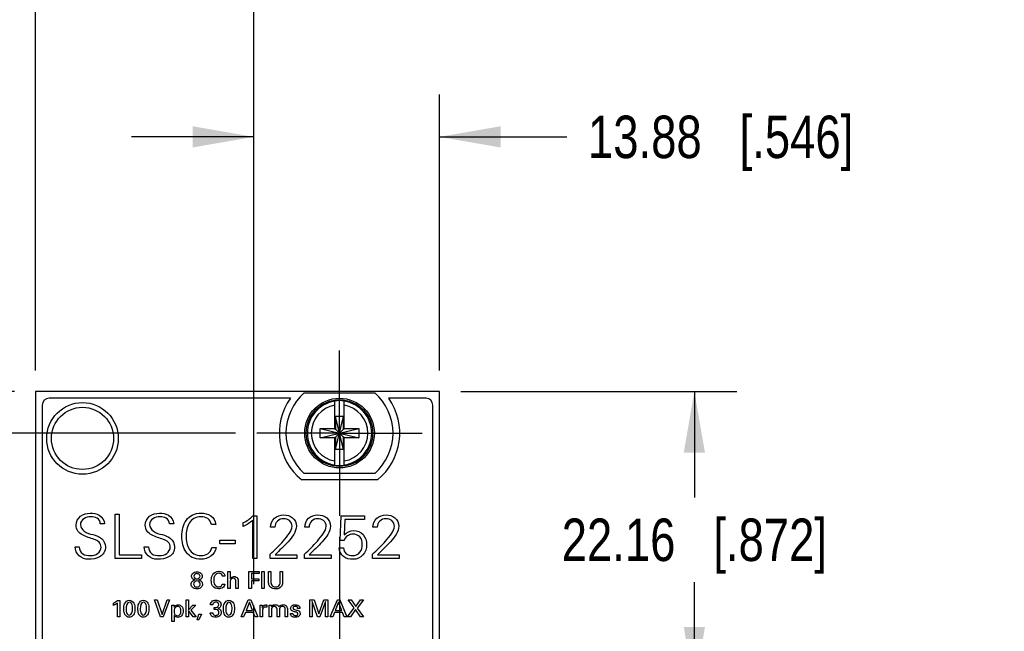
# Model space of a CAD drawing. Header units: inches. Extents: x 0 to 34, y 0 to 22.
# Tile 9 of 37: x 4.4 to 7.3, y 12.6 to 14.4. Entities that reach past the tile are written whole.
import ezdxf

# ---------------------------------------------------------------- set-up
doc = ezdxf.new("R2010")
doc.units = ezdxf.units.IN
doc.header["$LTSCALE"] = 1.87
doc.header["$MEASUREMENT"] = 0
doc.linetypes.add('CENTER', pattern=[0.6, 0.375, -0.075, 0.075, -0.075])
doc.layers.get('0').update_dxf_attribs({"linetype": 'CONTINUOUS'})
for name, color, linetype in [('02___PRT_ALL_AXES', 7, 'CONTINUOUS'), ('DEFAULT_1', 7, 'CENTER'), ('DIMENSIONS', 7, 'CONTINUOUS')]:
    doc.layers.add(name, color=color, linetype=linetype)
doc.styles.get("Standard").update_dxf_attribs({"font": 'txt', "width": 0.8})
doc.dimstyles.new('DIMSTYLE_1', dxfattribs={"dimtxt": 0.125, "dimasz": 0.18, "dimexe": 0.125, "dimexo": 0.0625, "dimgap": 0.0625, "dimtad": 0, "dimtih": 1, "dimtoh": 1, "dimzin": 0, "dimdsep": 46, "dimtxsty": 'STANDARD', "dimblk": '_FILLED', "dimblk1": '_FILLED', "dimblk2": '_FILLED', "dimcen": 0.09, "dimazin": 0, "dimtp": 0.01, "dimtm": 0.01, "dimtfac": 1, "dimtofl": 0, "dimtmove": 0, "dimatfit": 3, "dimldrblk": '_FILLED', "dimfxl": 1, "dimtolj": 1, "dimtzin": 0, "dimarcsym": 0})

# ---------------------------------------------------------------- blocks, each defined once
blk = doc.blocks.new('_FILLED')
at = {"color": 0, "linetype": 'BYBLOCK'}
blk.add_solid([(0, 0), (-1, 0.174), (-1, -0.174)], dxfattribs=at)
blk = doc.blocks.new('*D0')
at = {"layer": 'DIMENSIONS', "color": 2, "linetype": 'CONTINUOUS'}
for p, q in [((4.4107, 13.3213), (4.4107, 14.8838)), ((5.0524, 12.692), (5.0524, 14.8838)), ((4.4107, 14.7588), (4.0424, 14.7588)), ((5.0524, 14.7588), (5.4124, 14.7588))]:
    blk.add_line(p, q, dxfattribs=at)
at = {"layer": 'DIMENSIONS', "color": 2, "linetype": 'CONTINUOUS', "xscale": 0.18, "yscale": 0.18, "zscale": 0.18}
blk.add_blockref('_FILLED', (4.4107, 14.7588), dxfattribs=at)
at = {"layer": 'DIMENSIONS', "color": 2, "linetype": 'CONTINUOUS', "xscale": 0.18, "yscale": 0.18, "zscale": 0.18, "rotation": 180}
blk.add_blockref('_FILLED', (5.0524, 14.7588), dxfattribs=at)
at = {"layer": 'DIMENSIONS', "color": 2, "linetype": 'CONTINUOUS', "insert": (3.9799, 14.8213), "char_height": 0.125, "width": 1.225, "attachment_point": 3, "line_spacing_factor": 0.9}
blk.add_mtext('16.30{\\ftxt.shx;\\W1.000000;\\H0.125000; }[.642]', dxfattribs=at)
blk = doc.blocks.new('*D1')
at = {"layer": 'DIMENSIONS', "color": 2, "linetype": 'CONTINUOUS'}
for p, q in [((5.0524, 12.692), (5.0524, 14.1338)), ((5.5989, 13.3213), (5.5989, 14.1338)), ((5.0524, 14.0088), (4.6924, 14.0088)), ((5.5989, 14.0088), (5.9734, 14.0088))]:
    blk.add_line(p, q, dxfattribs=at)
at = {"layer": 'DIMENSIONS', "color": 2, "linetype": 'CONTINUOUS', "xscale": 0.18, "yscale": 0.18, "zscale": 0.18}
blk.add_blockref('_FILLED', (5.0524, 14.0088), dxfattribs=at)
at = {"layer": 'DIMENSIONS', "color": 2, "linetype": 'CONTINUOUS', "xscale": 0.18, "yscale": 0.18, "zscale": 0.18, "rotation": 180}
blk.add_blockref('_FILLED', (5.5989, 14.0088), dxfattribs=at)
at = {"layer": 'DIMENSIONS', "color": 2, "linetype": 'CONTINUOUS', "insert": (6.0359, 14.0713), "char_height": 0.125, "width": 1.225, "attachment_point": 1, "line_spacing_factor": 0.9}
blk.add_mtext('13.88{\\ftxt.shx;\\W1.000000;\\H0.125000; }[.546]', dxfattribs=at)
blk = doc.blocks.new('*D3')
at = {"layer": 'DIMENSIONS', "color": 2, "linetype": 'CONTINUOUS'}
for p, q in [((5.3048, 12.8307), (5.3048, 3.996)), ((4.9048, 6.354), (4.9048, 3.996)), ((4.9048, 4.121), (4.5448, 4.121)), ((5.3048, 4.121), (5.6492, 4.121))]:
    blk.add_line(p, q, dxfattribs=at)
at = {"layer": 'DIMENSIONS', "color": 2, "linetype": 'CONTINUOUS', "xscale": 0.18, "yscale": 0.18, "zscale": 0.18}
blk.add_blockref('_FILLED', (4.9048, 4.121), dxfattribs=at)
at = {"layer": 'DIMENSIONS', "color": 2, "linetype": 'CONTINUOUS', "xscale": 0.18, "yscale": 0.18, "zscale": 0.18, "rotation": 180}
blk.add_blockref('_FILLED', (5.3048, 4.121), dxfattribs=at)
at = {"layer": 'DIMENSIONS', "color": 2, "linetype": 'CONTINUOUS', "insert": (5.7117, 4.1835), "char_height": 0.125, "width": 1.225, "attachment_point": 1, "line_spacing_factor": 0.9}
blk.add_mtext('10.16{\\ftxt.shx;\\W1.000000;\\H0.125000; }[.400]', dxfattribs=at)
blk = doc.blocks.new('*D4')
at = {"layer": 'DIMENSIONS', "color": 2, "linetype": 'CONTINUOUS'}
for p, q in [((5.3048, 12.8307), (5.3048, 5.496)), ((5.5989, 6.3794), (5.5989, 5.496)), ((5.3048, 5.621), (4.9448, 5.621)), ((5.5989, 5.621), (5.9631, 5.621))]:
    blk.add_line(p, q, dxfattribs=at)
at = {"layer": 'DIMENSIONS', "color": 2, "linetype": 'CONTINUOUS', "xscale": 0.18, "yscale": 0.18, "zscale": 0.18}
blk.add_blockref('_FILLED', (5.3048, 5.621), dxfattribs=at)
at = {"layer": 'DIMENSIONS', "color": 2, "linetype": 'CONTINUOUS', "xscale": 0.18, "yscale": 0.18, "zscale": 0.18, "rotation": 180}
blk.add_blockref('_FILLED', (5.5989, 5.621), dxfattribs=at)
at = {"layer": 'DIMENSIONS', "color": 2, "linetype": 'CONTINUOUS', "insert": (6.0256, 5.6835), "char_height": 0.125, "width": 1.125, "attachment_point": 1, "line_spacing_factor": 0.9}
blk.add_mtext('7.47{\\ftxt.shx;\\W1.000000;\\H0.125000; }[.294]', dxfattribs=at)
blk = doc.blocks.new('*D8')
at = {"layer": 'DIMENSIONS', "color": 2, "linetype": 'CONTINUOUS'}
for p, q in [((5.6614, 13.2588), (6.4739, 13.2588)), ((6.3489, 13.2588), (6.3489, 12.9476)), ((6.3489, 12.3863), (6.3489, 12.6976)), ((5.358, 12.3863), (6.4739, 12.3863))]:
    blk.add_line(p, q, dxfattribs=at)
at = {"layer": 'DIMENSIONS', "color": 2, "linetype": 'CONTINUOUS', "xscale": 0.18, "yscale": 0.18, "zscale": 0.18}
for p, rotation in [((6.3489, 13.2588), 90), ((6.3489, 12.3863), 270)]:
    blk.add_blockref('_FILLED', p, dxfattribs=dict(at, rotation=rotation))
at = {"layer": 'DIMENSIONS', "color": 2, "linetype": 'CONTINUOUS', "insert": (6.3489, 12.8851), "char_height": 0.125, "width": 1.225, "attachment_point": 2, "line_spacing_factor": 0.9}
blk.add_mtext('22.16{\\ftxt.shx;\\W1.000000;\\H0.125000; }[.872]', dxfattribs=at)
blk = doc.blocks.new('*D9')
at = {"layer": 'DIMENSIONS', "color": 2, "linetype": 'CONTINUOUS'}
for p, q in [((2.9107, 13.706), (2.7932, 13.706)), ((2.9107, 13.2588), (2.9107, 13.706)), ((4.3482, 13.2588), (2.7857, 13.2588)), ((4.9988, 13.1367), (2.7857, 13.1367)), ((2.9107, 13.1367), (2.9107, 12.7767))]:
    blk.add_line(p, q, dxfattribs=at)
at = {"layer": 'DIMENSIONS', "color": 2, "linetype": 'CONTINUOUS', "xscale": 0.18, "yscale": 0.18, "zscale": 0.18}
for p, rotation in [((2.9107, 13.2588), 270), ((2.9107, 13.1367), 90)]:
    blk.add_blockref('_FILLED', p, dxfattribs=dict(at, rotation=rotation))
at = {"layer": 'DIMENSIONS', "color": 2, "linetype": 'CONTINUOUS', "insert": (2.7307, 13.7685), "char_height": 0.125, "width": 1.125, "attachment_point": 3, "line_spacing_factor": 0.9}
blk.add_mtext('3.10{\\ftxt.shx;\\W1.000000;\\H0.125000; }[.122]', dxfattribs=at)
blk = doc.blocks.new('*D10')
at = {"layer": 'DIMENSIONS', "color": 2, "linetype": 'CONTINUOUS'}
for p, q in [((4.9988, 13.1367), (3.5357, 13.1367)), ((3.6607, 13.1367), (3.6607, 12.357)), ((3.6607, 11.3273), (3.6607, 12.107)), ((4.6828, 11.3273), (3.5357, 11.3273))]:
    blk.add_line(p, q, dxfattribs=at)
at = {"layer": 'DIMENSIONS', "color": 2, "linetype": 'CONTINUOUS', "xscale": 0.18, "yscale": 0.18, "zscale": 0.18}
for p, rotation in [((3.6607, 13.1367), 90), ((3.6607, 11.3273), 270)]:
    blk.add_blockref('_FILLED', p, dxfattribs=dict(at, rotation=rotation))
at = {"layer": 'DIMENSIONS', "color": 2, "linetype": 'CONTINUOUS', "insert": (3.6607, 12.2945), "char_height": 0.125, "width": 1.325, "attachment_point": 2, "line_spacing_factor": 0.9}
blk.add_mtext('45.96{\\ftxt.shx;\\W1.000000;\\H0.125000; }[1.809]', dxfattribs=at)

msp = doc.modelspace()

# ---------------------------------------------------------------- linework, layer by layer
at = {"color": 7, "linetype": 'CONTINUOUS'}
for p, q in [((4.4107, 13.2588), (4.4107, 6.4419)), ((5.5989, 13.2588), (4.4107, 13.2588)), ((5.201, 13.2552), (5.4085, 13.2552)), ((5.5989, 6.4419), (5.5989, 13.2588)), ((4.4303, 13.2194), (4.4303, 6.4812)), ((5.1602, 13.2391), (4.45, 13.2391)), ((5.291, 13.1485), (5.291, 13.2314)), ((5.3185, 13.1485), (5.3185, 13.2314)), ((5.5595, 13.2391), (5.4494, 13.2391)), ((5.5792, 6.4812), (5.5792, 13.2194)), ((5.293, 13.0882), (5.3165, 13.1853)), ((5.293, 13.1853), (5.293, 13.1485)), ((5.3165, 13.0882), (5.293, 13.1853)), ((5.3165, 13.1853), (5.293, 13.1853)), ((5.3165, 13.1485), (5.3165, 13.1853)), ((5.2477, 13.123), (5.2477, 13.1505)), ((5.2477, 13.123), (5.3618, 13.1505)), ((5.2477, 13.1505), (5.291, 13.1505)), ((5.2477, 13.1505), (5.3618, 13.123)), ((5.291, 13.1485), (5.293, 13.1485)), ((5.291, 13.0421), (5.291, 13.125)), ((5.291, 13.125), (5.293, 13.125)), ((5.293, 13.125), (5.3165, 13.1485)), ((5.3165, 13.125), (5.293, 13.1485)), ((5.293, 13.125), (5.293, 13.0882)), ((5.3185, 13.1485), (5.3165, 13.1485)), ((5.3165, 13.0882), (5.3165, 13.125)), ((5.3185, 13.125), (5.3165, 13.125)), ((5.3185, 13.1505), (5.3618, 13.1505)), ((5.3185, 13.0421), (5.3185, 13.125)), ((5.3618, 13.1505), (5.3618, 13.123)), ((5.291, 13.123), (5.2477, 13.123)), ((5.3618, 13.123), (5.3185, 13.123)), ((5.3165, 13.0882), (5.293, 13.0882)), ((5.4085, 13.0182), (5.201, 13.0182)), ((5.4161, 12.9989), (5.1934, 12.9989))]:
    msp.add_line(p, q, dxfattribs=at)
at = {"color": 40, "linetype": 'CONTINUOUS'}
for p, q in [((4.6445, 12.7679), (4.6445, 12.8983)), ((4.6445, 12.8983), (4.6562, 12.8983)), ((4.6562, 12.8983), (4.6562, 12.7787)), ((5.0502, 12.8929), (5.0614, 12.8929)), ((5.0614, 12.8929), (5.0614, 12.7679)), ((5.3064, 12.8205), (5.3093, 12.8929)), ((5.3093, 12.8929), (5.3781, 12.8929)), ((5.3781, 12.8929), (5.3781, 12.882)), ((4.6136, 12.8699), (4.601, 12.8699)), ((4.8171, 12.8699), (4.8045, 12.8699)), ((4.9404, 12.8678), (4.9278, 12.8678)), ((5.0215, 12.8614), (5.0215, 12.8732)), ((5.0496, 12.7679), (5.0496, 12.8802)), ((5.3205, 12.882), (5.3185, 12.8374)), ((5.3781, 12.882), (5.3205, 12.882)), ((5.1148, 12.8598), (5.1022, 12.8598)), ((5.2152, 12.8598), (5.2026, 12.8598)), ((5.416, 12.8598), (5.4033, 12.8598)), ((4.9527, 12.8107), (4.9527, 12.8215)), ((4.9527, 12.8215), (4.9982, 12.8215)), ((4.9982, 12.8107), (4.9527, 12.8107)), ((4.9982, 12.8215), (4.9982, 12.8107)), ((5.3185, 12.8205), (5.3064, 12.8205)), ((4.5266, 12.8019), (4.5392, 12.8019)), ((4.6562, 12.7787), (4.7218, 12.7787)), ((4.7218, 12.7787), (4.7218, 12.7679)), ((4.7301, 12.8019), (4.7427, 12.8019)), ((4.9292, 12.7995), (4.9419, 12.7995)), ((5.1009, 12.7679), (5.1009, 12.7802)), ((5.115, 12.7787), (5.1795, 12.7787)), ((5.1795, 12.7787), (5.1795, 12.7679)), ((5.2013, 12.7679), (5.2013, 12.7802)), ((5.2154, 12.7787), (5.2799, 12.7787)), ((5.2799, 12.7787), (5.2799, 12.7679)), ((5.3039, 12.7986), (5.3165, 12.7986)), ((5.4021, 12.7679), (5.4021, 12.7802)), ((5.4162, 12.7787), (5.4806, 12.7787)), ((5.4806, 12.7787), (5.4806, 12.7679)), ((4.7218, 12.7679), (4.6445, 12.7679)), ((5.0614, 12.7679), (5.0496, 12.7679)), ((5.1795, 12.7679), (5.1009, 12.7679)), ((5.2799, 12.7679), (5.2013, 12.7679)), ((5.4806, 12.7679), (5.4021, 12.7679)), ((4.9762, 12.6789), (4.9762, 12.729)), ((4.9762, 12.729), (4.9828, 12.729)), ((4.9828, 12.729), (4.9828, 12.7087)), ((5.0384, 12.6789), (5.0384, 12.7291)), ((5.0384, 12.7291), (5.0683, 12.7291)), ((5.0455, 12.7232), (5.0455, 12.7076)), ((5.0683, 12.7232), (5.0455, 12.7232)), ((5.0683, 12.7291), (5.0683, 12.7232)), ((5.0765, 12.6789), (5.0765, 12.7291)), ((5.0765, 12.7291), (5.0835, 12.7291)), ((5.0835, 12.7291), (5.0835, 12.6789)), ((5.0962, 12.6985), (5.0962, 12.7291)), ((5.0962, 12.7291), (5.1031, 12.7291)), ((5.1031, 12.7291), (5.1031, 12.698)), ((5.1304, 12.6983), (5.1304, 12.7291)), ((5.1304, 12.7291), (5.1371, 12.7291)), ((5.1371, 12.7291), (5.1371, 12.6982)), ((4.9598, 12.6921), (4.9674, 12.6921)), ((4.9675, 12.7156), (4.9601, 12.7156)), ((4.9828, 12.6974), (4.9828, 12.6789)), ((4.9996, 12.6789), (4.9996, 12.6996)), ((5.0063, 12.7008), (5.0063, 12.6789)), ((5.0455, 12.7076), (5.067, 12.7076)), ((5.0455, 12.7017), (5.0455, 12.6789)), ((5.067, 12.7017), (5.0455, 12.7017)), ((5.067, 12.7076), (5.067, 12.7017)), ((4.9828, 12.6789), (4.9762, 12.6789)), ((5.0063, 12.6789), (4.9996, 12.6789)), ((5.0455, 12.6789), (5.0384, 12.6789)), ((5.0835, 12.6789), (5.0765, 12.6789)), ((4.64, 12.6292), (4.64, 12.6361)), ((4.6512, 12.5956), (4.6512, 12.6361)), ((4.6517, 12.6437), (4.6579, 12.6437)), ((4.6579, 12.6437), (4.6579, 12.5956)), ((4.7783, 12.5956), (4.7605, 12.6458)), ((4.7605, 12.6458), (4.7682, 12.6458)), ((4.7682, 12.6458), (4.7825, 12.6029)), ((4.7825, 12.6029), (4.7975, 12.6458)), ((4.8045, 12.6458), (4.786, 12.5956)), ((4.7975, 12.6458), (4.8045, 12.6458)), ((4.8539, 12.5956), (4.8539, 12.6461)), ((4.8539, 12.6461), (4.8603, 12.6461)), ((4.8603, 12.6461), (4.8603, 12.6162)), ((5.0153, 12.5956), (5.0364, 12.6458)), ((5.0398, 12.6389), (5.0301, 12.6143)), ((5.0364, 12.6458), (5.0438, 12.6458)), ((5.0491, 12.6143), (5.0398, 12.6389)), ((5.0438, 12.6458), (5.0641, 12.5956)), ((5.2176, 12.5956), (5.2176, 12.6458)), ((5.2176, 12.6458), (5.2299, 12.6458)), ((5.2244, 12.6405), (5.2244, 12.5956)), ((5.2402, 12.5956), (5.2244, 12.6405)), ((5.2299, 12.6458), (5.2441, 12.6044)), ((5.2441, 12.6044), (5.2587, 12.6458)), ((5.2633, 12.6408), (5.2468, 12.5956)), ((5.2587, 12.6458), (5.2701, 12.6458)), ((5.2633, 12.5956), (5.2633, 12.6408)), ((5.2701, 12.6458), (5.2701, 12.5956)), ((5.2776, 12.5956), (5.2987, 12.6458)), ((5.3021, 12.6389), (5.2924, 12.6143)), ((5.2987, 12.6458), (5.3061, 12.6458)), ((5.3113, 12.6143), (5.3021, 12.6389)), ((5.3061, 12.6458), (5.3264, 12.5956)), ((5.3479, 12.6219), (5.3305, 12.6458)), ((5.3305, 12.6458), (5.3394, 12.6458)), ((5.3394, 12.6458), (5.3529, 12.6265)), ((5.3529, 12.6265), (5.3665, 12.6458)), ((5.3749, 12.6458), (5.357, 12.6217)), ((5.3665, 12.6458), (5.3749, 12.6458)), ((4.8115, 12.6305), (4.8181, 12.6305)), ((4.8117, 12.6248), (4.8115, 12.6305)), ((4.8117, 12.5822), (4.8117, 12.6248)), ((4.8181, 12.6305), (4.8183, 12.6247)), ((4.8603, 12.6162), (4.8734, 12.6305)), ((4.8603, 12.6144), (4.8603, 12.5956)), ((4.8743, 12.5956), (4.8603, 12.6144)), ((4.882, 12.6305), (4.8672, 12.6157)), ((4.8672, 12.6157), (4.8829, 12.5956)), ((4.8734, 12.6305), (4.882, 12.6305)), ((4.8864, 12.5868), (4.8908, 12.6039)), ((4.8908, 12.6039), (4.8989, 12.6039)), ((4.8989, 12.6039), (4.8911, 12.5868)), ((4.9242, 12.608), (4.9316, 12.608)), ((4.932, 12.6315), (4.925, 12.6315)), ((4.9364, 12.6175), (4.9364, 12.6231)), ((5.0279, 12.6087), (5.0224, 12.5956)), ((5.0511, 12.6087), (5.0279, 12.6087)), ((5.0301, 12.6143), (5.0491, 12.6143)), ((5.0566, 12.5956), (5.0511, 12.6087)), ((5.0709, 12.6305), (5.0775, 12.6305)), ((5.0712, 12.6234), (5.0709, 12.6305)), ((5.0712, 12.5956), (5.0712, 12.6234)), ((5.0775, 12.6305), (5.0776, 12.6237)), ((5.0779, 12.6142), (5.0779, 12.5956)), ((5.0893, 12.6247), (5.0874, 12.6247)), ((5.0905, 12.6244), (5.0893, 12.6247)), ((5.0905, 12.6308), (5.0905, 12.6244)), ((5.0978, 12.6258), (5.0977, 12.6305)), ((5.0977, 12.6305), (5.1043, 12.6305)), ((5.0978, 12.5956), (5.0978, 12.6258)), ((5.1043, 12.6305), (5.1043, 12.6254)), ((5.1044, 12.6154), (5.1044, 12.5956)), ((5.1213, 12.5956), (5.1213, 12.6187)), ((5.1279, 12.6151), (5.1279, 12.5956)), ((5.1447, 12.5956), (5.1447, 12.618)), ((5.1513, 12.619), (5.1513, 12.5956)), ((5.1603, 12.6059), (5.1672, 12.6059)), ((5.1881, 12.6208), (5.1815, 12.6208)), ((5.2901, 12.6087), (5.2847, 12.5956)), ((5.3134, 12.6087), (5.2901, 12.6087)), ((5.2924, 12.6143), (5.3113, 12.6143)), ((5.3189, 12.5956), (5.3134, 12.6087)), ((5.3284, 12.5956), (5.3479, 12.6219)), ((5.3521, 12.6171), (5.3368, 12.5956)), ((5.367, 12.5956), (5.3521, 12.6171)), ((5.357, 12.6217), (5.3758, 12.5956)), ((4.6579, 12.5956), (4.6512, 12.5956)), ((4.786, 12.5956), (4.7783, 12.5956)), ((4.8182, 12.5822), (4.8117, 12.5822)), ((4.8182, 12.5995), (4.8182, 12.5822)), ((4.8603, 12.5956), (4.8539, 12.5956)), ((4.8829, 12.5956), (4.8743, 12.5956)), ((4.8911, 12.5868), (4.8864, 12.5868)), ((5.0224, 12.5956), (5.0153, 12.5956)), ((5.0641, 12.5956), (5.0566, 12.5956)), ((5.0779, 12.5956), (5.0712, 12.5956)), ((5.1044, 12.5956), (5.0978, 12.5956)), ((5.1279, 12.5956), (5.1213, 12.5956)), ((5.1513, 12.5956), (5.1447, 12.5956)), ((5.2244, 12.5956), (5.2176, 12.5956)), ((5.2468, 12.5956), (5.2402, 12.5956)), ((5.2701, 12.5956), (5.2633, 12.5956)), ((5.2847, 12.5956), (5.2776, 12.5956)), ((5.3264, 12.5956), (5.3189, 12.5956)), ((5.3368, 12.5956), (5.3284, 12.5956)), ((5.3758, 12.5956), (5.367, 12.5956))]:
    msp.add_line(p, q, dxfattribs=at)
for radius in [0.1054, 0.0915]:
    msp.add_circle((4.5485, 13.1211), radius, dxfattribs=at)
at = {"color": 7, "linetype": 'CONTINUOUS'}
for radius in [0.1025, 0.098]:
    msp.add_circle((5.3048, 13.1367), radius, dxfattribs=at)
for centre, radius, start, end in [((5.3048, 13.1367), 0.1575, 131.203, 228.797), ((5.3048, 13.1367), 0.1575, 311.203, 48.797), ((4.45, 13.2194), 0.0197, 90, 180), ((5.3048, 13.1367), 0.1772, 144.7056, 231.0576), ((5.3048, 13.1367), 0.0947, 98.3637, 261.6363), ((5.3048, 13.1367), 0.0832, 99.5336, 260.4664), ((5.3048, 13.1367), 0.0956, 81.7166, 98.2834), ((5.3048, 13.1367), 0.0947, 278.3637, 81.6363), ((5.3048, 13.1367), 0.0832, 279.5336, 80.4664), ((5.3048, 13.1367), 0.1772, 308.9424, 35.2944), ((5.5595, 13.2194), 0.0197, 0, 90), ((5.3048, 13.1367), 0.0956, 261.7166, 278.2834)]:
    msp.add_arc(centre, radius, start, end, dxfattribs=at)
at = {"color": 40, "linetype": 'CONTINUOUS'}
for points, knots in [([(4.5296, 12.8658), (4.5296, 12.8755), (4.5403, 12.8959), (4.5612, 12.901), (4.5712, 12.901)], [0, 0, 0, 0, 0.494212, 1, 1, 1, 1]), ([(4.5712, 12.901), (4.5803, 12.901), (4.6004, 12.8985), (4.6125, 12.8797), (4.6136, 12.8699)], [0, 0, 0, 0, 0.479692, 1, 1, 1, 1]), ([(4.7331, 12.8658), (4.7331, 12.8755), (4.7438, 12.8959), (4.7647, 12.901), (4.7747, 12.901)], [0, 0, 0, 0, 0.494213, 1, 1, 1, 1]), ([(4.7747, 12.901), (4.7837, 12.901), (4.8039, 12.8985), (4.816, 12.8797), (4.8171, 12.8699)], [0, 0, 0, 0, 0.479762, 1, 1, 1, 1]), ([(4.8409, 12.8331), (4.8409, 12.8495), (4.846, 12.8754), (4.8716, 12.8979), (4.8884, 12.901), (4.8971, 12.901)], [0, 0, 0, 0, 0.501075, 0.73528, 1, 1, 1, 1]), ([(4.8971, 12.901), (4.9071, 12.901), (4.9283, 12.8975), (4.9397, 12.8775), (4.9404, 12.8678)], [0, 0, 0, 0, 0.507, 1, 1, 1, 1]), ([(5.1022, 12.8598), (5.1022, 12.8693), (5.1102, 12.8897), (5.1308, 12.8956), (5.1405, 12.8956)], [0, 0, 0, 0, 0.495243, 1, 1, 1, 1]), ([(5.1405, 12.8956), (5.1496, 12.8956), (5.1693, 12.8915), (5.1778, 12.8722), (5.1778, 12.8632)], [0, 0, 0, 0, 0.50628, 1, 1, 1, 1]), ([(5.2026, 12.8598), (5.2026, 12.8693), (5.2105, 12.8897), (5.2312, 12.8956), (5.2408, 12.8956)], [0, 0, 0, 0, 0.495253, 1, 1, 1, 1]), ([(5.2408, 12.8956), (5.25, 12.8956), (5.2696, 12.8915), (5.2782, 12.8722), (5.2782, 12.8632)], [0, 0, 0, 0, 0.50628, 1, 1, 1, 1]), ([(5.4033, 12.8598), (5.4033, 12.8693), (5.4113, 12.8897), (5.432, 12.8956), (5.4416, 12.8956)], [0, 0, 0, 0, 0.495243, 1, 1, 1, 1]), ([(5.4416, 12.8956), (5.4508, 12.8956), (5.4704, 12.8915), (5.479, 12.8722), (5.479, 12.8632)], [0, 0, 0, 0, 0.506273, 1, 1, 1, 1]), ([(4.5829, 12.8239), (4.5712, 12.8278), (4.5534, 12.8322), (4.5333, 12.8473), (4.5296, 12.8597), (4.5296, 12.8658)], [0, 0, 0, 0, 0.507599, 0.749241, 1, 1, 1, 1]), ([(4.5726, 12.8901), (4.5656, 12.8901), (4.5513, 12.8877), (4.5423, 12.8741), (4.5423, 12.8674)], [0, 0, 0, 0, 0.510917, 1, 1, 1, 1]), ([(4.5423, 12.8674), (4.5423, 12.8599), (4.5539, 12.8439), (4.5793, 12.8381), (4.6061, 12.8297), (4.616, 12.8111), (4.616, 12.8022)], [0, 0, 0, 0, 0.216856, 0.478281, 0.74534, 1, 1, 1, 1]), ([(4.601, 12.8699), (4.6008, 12.8761), (4.5929, 12.8893), (4.5791, 12.8901), (4.5726, 12.8901)], [0, 0, 0, 0, 0.488821, 1, 1, 1, 1]), ([(4.7864, 12.8239), (4.7747, 12.8278), (4.7569, 12.8322), (4.7368, 12.8473), (4.7331, 12.8597), (4.7331, 12.8658)], [0, 0, 0, 0, 0.507547, 0.749227, 1, 1, 1, 1]), ([(4.7761, 12.8901), (4.7691, 12.8901), (4.7548, 12.8877), (4.7458, 12.8741), (4.7458, 12.8674)], [0, 0, 0, 0, 0.511049, 1, 1, 1, 1]), ([(4.7458, 12.8674), (4.7458, 12.8599), (4.7574, 12.8439), (4.7828, 12.8381), (4.8096, 12.8297), (4.8194, 12.8111), (4.8194, 12.8022)], [0, 0, 0, 0, 0.216844, 0.478285, 0.745358, 1, 1, 1, 1]), ([(4.8045, 12.8699), (4.8043, 12.8761), (4.7964, 12.8893), (4.7826, 12.8901), (4.7761, 12.8901)], [0, 0, 0, 0, 0.488831, 1, 1, 1, 1]), ([(4.8971, 12.8901), (4.8899, 12.8901), (4.8758, 12.8872), (4.8567, 12.867), (4.8536, 12.8463), (4.8536, 12.8331)], [0, 0, 0, 0, 0.268718, 0.504906, 1, 1, 1, 1]), ([(4.9278, 12.8678), (4.9269, 12.8744), (4.9186, 12.8878), (4.904, 12.8901), (4.8971, 12.8901)], [0, 0, 0, 0, 0.492727, 1, 1, 1, 1]), ([(5.1401, 12.8847), (5.1336, 12.8847), (5.1196, 12.8802), (5.1148, 12.8662), (5.1148, 12.8598)], [0, 0, 0, 0, 0.503543, 1, 1, 1, 1]), ([(5.1652, 12.8625), (5.1652, 12.8686), (5.1596, 12.8817), (5.1463, 12.8847), (5.1401, 12.8847)], [0, 0, 0, 0, 0.495682, 1, 1, 1, 1]), ([(5.2405, 12.8847), (5.234, 12.8847), (5.22, 12.8802), (5.2152, 12.8662), (5.2152, 12.8598)], [0, 0, 0, 0, 0.50347, 1, 1, 1, 1]), ([(5.2656, 12.8625), (5.2656, 12.8686), (5.2599, 12.8817), (5.2466, 12.8847), (5.2405, 12.8847)], [0, 0, 0, 0, 0.495692, 1, 1, 1, 1]), ([(5.4413, 12.8847), (5.4347, 12.8847), (5.4208, 12.8802), (5.416, 12.8662), (5.416, 12.8598)], [0, 0, 0, 0, 0.503543, 1, 1, 1, 1]), ([(5.4664, 12.8625), (5.4664, 12.8686), (5.4607, 12.8817), (5.4474, 12.8847), (5.4413, 12.8847)], [0, 0, 0, 0, 0.495682, 1, 1, 1, 1]), ([(5.1009, 12.7802), (5.1143, 12.7922), (5.1346, 12.8121), (5.1563, 12.8392), (5.1652, 12.8553), (5.1652, 12.8625)], [0, 0, 0, 0, 0.511154, 0.795008, 1, 1, 1, 1]), ([(5.1778, 12.8632), (5.1778, 12.8458), (5.1533, 12.8143), (5.1281, 12.7913), (5.115, 12.7787)], [0, 0, 0, 0, 0.489653, 1, 1, 1, 1]), ([(5.2013, 12.7802), (5.2147, 12.7922), (5.235, 12.8121), (5.2567, 12.8392), (5.2656, 12.8553), (5.2656, 12.8625)], [0, 0, 0, 0, 0.511154, 0.795008, 1, 1, 1, 1]), ([(5.2782, 12.8632), (5.2782, 12.8458), (5.2537, 12.8143), (5.2284, 12.7913), (5.2154, 12.7787)], [0, 0, 0, 0, 0.489653, 1, 1, 1, 1]), ([(5.3718, 12.8091), (5.3718, 12.8167), (5.3682, 12.8338), (5.3513, 12.8394), (5.3438, 12.8394)], [0, 0, 0, 0, 0.503972, 1, 1, 1, 1]), ([(5.3463, 12.8502), (5.3565, 12.8502), (5.3781, 12.8408), (5.3844, 12.8189), (5.3844, 12.8085)], [0, 0, 0, 0, 0.496071, 1, 1, 1, 1]), ([(5.4021, 12.7802), (5.4155, 12.7922), (5.4358, 12.8121), (5.4575, 12.8392), (5.4664, 12.8553), (5.4664, 12.8625)], [0, 0, 0, 0, 0.511154, 0.795008, 1, 1, 1, 1]), ([(5.479, 12.8632), (5.479, 12.8458), (5.4545, 12.8143), (5.4292, 12.7913), (5.4162, 12.7787)], [0, 0, 0, 0, 0.489653, 1, 1, 1, 1]), ([(4.6033, 12.8011), (4.6033, 12.8065), (4.5987, 12.8178), (4.5881, 12.8222), (4.5829, 12.8239)], [0, 0, 0, 0, 0.496022, 1, 1, 1, 1]), ([(4.8068, 12.8011), (4.8068, 12.8065), (4.8021, 12.8178), (4.7916, 12.8222), (4.7864, 12.8239)], [0, 0, 0, 0, 0.49597, 1, 1, 1, 1]), ([(4.8971, 12.7652), (4.8884, 12.7652), (4.8715, 12.7682), (4.8459, 12.7907), (4.8409, 12.8167), (4.8409, 12.8331)], [0, 0, 0, 0, 0.26504, 0.498341, 1, 1, 1, 1]), ([(4.8536, 12.8331), (4.8536, 12.8199), (4.8567, 12.7992), (4.8758, 12.7789), (4.8899, 12.776), (4.8971, 12.776)], [0, 0, 0, 0, 0.495128, 0.731303, 1, 1, 1, 1]), ([(5.343, 12.776), (5.351, 12.776), (5.3683, 12.7834), (5.3718, 12.801), (5.3718, 12.8091)], [0, 0, 0, 0, 0.494094, 1, 1, 1, 1]), ([(5.3844, 12.8085), (5.3844, 12.7977), (5.3778, 12.7746), (5.355, 12.7652), (5.3443, 12.7652)], [0, 0, 0, 0, 0.504395, 1, 1, 1, 1]), ([(4.5654, 12.7652), (4.5558, 12.7652), (4.5355, 12.7722), (4.5268, 12.7922), (4.5266, 12.8019)], [0, 0, 0, 0, 0.49972, 1, 1, 1, 1]), ([(4.5392, 12.8019), (4.5393, 12.7943), (4.5469, 12.7774), (4.5641, 12.776), (4.5719, 12.776)], [0, 0, 0, 0, 0.492392, 1, 1, 1, 1]), ([(4.616, 12.8022), (4.616, 12.7961), (4.6137, 12.7842), (4.596, 12.7673), (4.5774, 12.7652), (4.5654, 12.7652)], [0, 0, 0, 0, 0.259753, 0.487738, 1, 1, 1, 1]), ([(4.5719, 12.776), (4.5793, 12.776), (4.5945, 12.7794), (4.6033, 12.794), (4.6033, 12.8011)], [0, 0, 0, 0, 0.508412, 1, 1, 1, 1]), ([(4.7689, 12.7652), (4.7593, 12.7652), (4.739, 12.7722), (4.7303, 12.7922), (4.7301, 12.8019)], [0, 0, 0, 0, 0.499692, 1, 1, 1, 1]), ([(4.7427, 12.8019), (4.7428, 12.7943), (4.7504, 12.7774), (4.7676, 12.776), (4.7754, 12.776)], [0, 0, 0, 0, 0.492427, 1, 1, 1, 1]), ([(4.8194, 12.8022), (4.8194, 12.7961), (4.8172, 12.7842), (4.7995, 12.7673), (4.7809, 12.7652), (4.7689, 12.7652)], [0, 0, 0, 0, 0.259721, 0.487719, 1, 1, 1, 1]), ([(4.7754, 12.776), (4.7828, 12.776), (4.798, 12.7794), (4.8068, 12.794), (4.8068, 12.8011)], [0, 0, 0, 0, 0.508534, 1, 1, 1, 1]), ([(4.9419, 12.7995), (4.9401, 12.7897), (4.928, 12.7708), (4.9071, 12.7652), (4.8971, 12.7652)], [0, 0, 0, 0, 0.498015, 1, 1, 1, 1]), ([(4.8971, 12.776), (4.9041, 12.776), (4.9189, 12.7792), (4.9278, 12.7925), (4.9292, 12.7995)], [0, 0, 0, 0, 0.495494, 1, 1, 1, 1]), ([(5.3443, 12.7652), (5.3347, 12.7652), (5.3137, 12.7687), (5.3042, 12.7891), (5.3039, 12.7986)], [0, 0, 0, 0, 0.503913, 1, 1, 1, 1]), ([(5.3165, 12.7986), (5.3168, 12.7923), (5.3229, 12.779), (5.3366, 12.776), (5.343, 12.776)], [0, 0, 0, 0, 0.49445, 1, 1, 1, 1]), ([(4.8694, 12.715), (4.8694, 12.7179), (4.8722, 12.7256), (4.8805, 12.7281), (4.8849, 12.7281)], [0, 0, 0, 0, 0.393296, 1, 1, 1, 1]), ([(4.8849, 12.7281), (4.8891, 12.7281), (4.8973, 12.7265), (4.9009, 12.7186), (4.9009, 12.7153)], [0, 0, 0, 0, 0.550394, 1, 1, 1, 1]), ([(4.8943, 12.7151), (4.8943, 12.7181), (4.8909, 12.7226), (4.8865, 12.723), (4.8852, 12.723)], [0, 0, 0, 0, 0.696076, 1, 1, 1, 1]), ([(4.9276, 12.7035), (4.9276, 12.7093), (4.9294, 12.7229), (4.9429, 12.7298), (4.9495, 12.7298)], [0, 0, 0, 0, 0.469791, 1, 1, 1, 1]), ([(4.9493, 12.7242), (4.9447, 12.7242), (4.9353, 12.7179), (4.935, 12.7081), (4.935, 12.7035)], [0, 0, 0, 0, 0.499869, 1, 1, 1, 1]), ([(4.9601, 12.7156), (4.96, 12.7163), (4.9592, 12.7211), (4.9534, 12.7242), (4.9493, 12.7242)], [0, 0, 0, 0, 0.148012, 1, 1, 1, 1]), ([(4.9495, 12.7298), (4.9534, 12.7298), (4.9623, 12.7284), (4.9672, 12.72), (4.9675, 12.7156)], [0, 0, 0, 0, 0.469136, 1, 1, 1, 1]), ([(4.879, 12.7043), (4.8776, 12.7046), (4.8727, 12.7062), (4.8694, 12.7115), (4.8694, 12.715)], [0, 0, 0, 0, 0.297402, 1, 1, 1, 1]), ([(4.8754, 12.6924), (4.8754, 12.6892), (4.8787, 12.6841), (4.8836, 12.6836), (4.8851, 12.6836)], [0, 0, 0, 0, 0.67296, 1, 1, 1, 1]), ([(4.8851, 12.6836), (4.8867, 12.6836), (4.8917, 12.6841), (4.8947, 12.6895), (4.8947, 12.6926)], [0, 0, 0, 0, 0.33812, 1, 1, 1, 1]), ([(4.9016, 12.6922), (4.9016, 12.6888), (4.8985, 12.6804), (4.8896, 12.6781), (4.8851, 12.6781)], [0, 0, 0, 0, 0.430931, 1, 1, 1, 1]), ([(4.9009, 12.7153), (4.9009, 12.7117), (4.8977, 12.7062), (4.8927, 12.7046), (4.8911, 12.7044)], [0, 0, 0, 0, 0.698946, 1, 1, 1, 1]), ([(4.8911, 12.7044), (4.8921, 12.7041), (4.8974, 12.7027), (4.9016, 12.6967), (4.9016, 12.6922)], [0, 0, 0, 0, 0.180198, 1, 1, 1, 1]), ([(4.9486, 12.6782), (4.9422, 12.6782), (4.9291, 12.6849), (4.9276, 12.6979), (4.9276, 12.7035)], [0, 0, 0, 0, 0.536109, 1, 1, 1, 1]), ([(4.935, 12.7035), (4.935, 12.699), (4.9354, 12.6893), (4.9449, 12.6839), (4.9492, 12.6839)], [0, 0, 0, 0, 0.512213, 1, 1, 1, 1]), ([(4.9674, 12.6921), (4.967, 12.688), (4.9617, 12.6798), (4.9529, 12.6782), (4.9486, 12.6782)], [0, 0, 0, 0, 0.497521, 1, 1, 1, 1]), ([(4.9921, 12.7094), (4.991, 12.7094), (4.9878, 12.709), (4.9849, 12.7067), (4.9839, 12.7048)], [0, 0, 0, 0, 0.33306, 1, 1, 1, 1]), ([(4.9996, 12.6996), (4.9996, 12.7016), (4.9997, 12.7066), (4.9946, 12.7094), (4.9921, 12.7094)], [0, 0, 0, 0, 0.449629, 1, 1, 1, 1]), ([(5.0051, 12.7089), (5.0053, 12.7085), (5.0063, 12.706), (5.0063, 12.7031), (5.0063, 12.7008)], [0, 0, 0, 0, 0.14996, 1, 1, 1, 1]), ([(5.0991, 12.6859), (5.0987, 12.6865), (5.0964, 12.6902), (5.0962, 12.6949), (5.0962, 12.6985)], [0, 0, 0, 0, 0.164915, 1, 1, 1, 1]), ([(5.1031, 12.698), (5.1031, 12.6969), (5.1033, 12.6938), (5.1042, 12.6906), (5.1054, 12.689)], [0, 0, 0, 0, 0.369449, 1, 1, 1, 1]), ([(5.1168, 12.6841), (5.1212, 12.6841), (5.1298, 12.6875), (5.1304, 12.6954), (5.1304, 12.6983)], [0, 0, 0, 0, 0.604106, 1, 1, 1, 1]), ([(5.1371, 12.6982), (5.1371, 12.6973), (5.1371, 12.6927), (5.1354, 12.6878), (5.133, 12.6848)], [0, 0, 0, 0, 0.17959, 1, 1, 1, 1]), ([(5.1168, 12.6779), (5.1154, 12.6779), (5.1089, 12.6783), (5.1021, 12.6816), (5.0991, 12.6859)], [0, 0, 0, 0, 0.208478, 1, 1, 1, 1]), ([(5.133, 12.6848), (5.1319, 12.6834), (5.1273, 12.6793), (5.121, 12.6779), (5.1168, 12.6779)], [0, 0, 0, 0, 0.305908, 1, 1, 1, 1]), ([(4.6702, 12.6191), (4.6702, 12.6243), (4.6701, 12.6355), (4.6806, 12.6447), (4.6863, 12.6447)], [0, 0, 0, 0, 0.477797, 1, 1, 1, 1]), ([(4.6863, 12.6447), (4.6917, 12.6447), (4.7024, 12.6367), (4.7025, 12.6255), (4.7025, 12.6202)], [0, 0, 0, 0, 0.504081, 1, 1, 1, 1]), ([(4.6957, 12.6196), (4.6957, 12.6222), (4.696, 12.6292), (4.6913, 12.6391), (4.6864, 12.6391)], [0, 0, 0, 0, 0.351663, 1, 1, 1, 1]), ([(4.7116, 12.6191), (4.7116, 12.6243), (4.7115, 12.6355), (4.722, 12.6447), (4.7277, 12.6447)], [0, 0, 0, 0, 0.477724, 1, 1, 1, 1]), ([(4.7277, 12.6447), (4.7331, 12.6447), (4.7438, 12.6367), (4.7439, 12.6255), (4.7439, 12.6202)], [0, 0, 0, 0, 0.504065, 1, 1, 1, 1]), ([(4.7371, 12.6196), (4.7371, 12.6222), (4.7374, 12.6292), (4.7327, 12.6391), (4.7278, 12.6391)], [0, 0, 0, 0, 0.351684, 1, 1, 1, 1]), ([(4.925, 12.6315), (4.9252, 12.6357), (4.9297, 12.6435), (4.9375, 12.6446), (4.9406, 12.6446)], [0, 0, 0, 0, 0.578629, 1, 1, 1, 1]), ([(4.9408, 12.639), (4.9379, 12.639), (4.9332, 12.637), (4.9322, 12.6327), (4.932, 12.6315)], [0, 0, 0, 0, 0.688504, 1, 1, 1, 1]), ([(4.9406, 12.6446), (4.9447, 12.6446), (4.9529, 12.6427), (4.9563, 12.6349), (4.9563, 12.6316)], [0, 0, 0, 0, 0.55896, 1, 1, 1, 1]), ([(4.9493, 12.6315), (4.9493, 12.6336), (4.9476, 12.6383), (4.9429, 12.639), (4.9408, 12.639)], [0, 0, 0, 0, 0.500919, 1, 1, 1, 1]), ([(4.9633, 12.6191), (4.9633, 12.6243), (4.9632, 12.6355), (4.9737, 12.6447), (4.9794, 12.6447)], [0, 0, 0, 0, 0.477724, 1, 1, 1, 1]), ([(4.9794, 12.6447), (4.9848, 12.6447), (4.9955, 12.6367), (4.9955, 12.6255), (4.9955, 12.6202)], [0, 0, 0, 0, 0.503992, 1, 1, 1, 1]), ([(4.9888, 12.6196), (4.9888, 12.6222), (4.989, 12.6292), (4.9843, 12.6391), (4.9795, 12.6391)], [0, 0, 0, 0, 0.351684, 1, 1, 1, 1]), ([(4.6733, 12.6026), (4.6729, 12.6035), (4.6707, 12.6087), (4.6702, 12.6145), (4.6702, 12.6191)], [0, 0, 0, 0, 0.175072, 1, 1, 1, 1]), ([(4.6769, 12.6194), (4.6769, 12.6169), (4.6767, 12.6101), (4.6814, 12.6004), (4.6863, 12.6004)], [0, 0, 0, 0, 0.339379, 1, 1, 1, 1]), ([(4.7025, 12.6202), (4.7025, 12.6176), (4.7022, 12.61), (4.6996, 12.6018), (4.6958, 12.5983)], [0, 0, 0, 0, 0.330267, 1, 1, 1, 1]), ([(4.7147, 12.6026), (4.7143, 12.6035), (4.7121, 12.6087), (4.7116, 12.6145), (4.7116, 12.6191)], [0, 0, 0, 0, 0.174925, 1, 1, 1, 1]), ([(4.7183, 12.6194), (4.7183, 12.6169), (4.7181, 12.6101), (4.7228, 12.6004), (4.7277, 12.6004)], [0, 0, 0, 0, 0.339366, 1, 1, 1, 1]), ([(4.7439, 12.6202), (4.7439, 12.6176), (4.7436, 12.61), (4.741, 12.6018), (4.7372, 12.5983)], [0, 0, 0, 0, 0.330273, 1, 1, 1, 1]), ([(4.8284, 12.6262), (4.8248, 12.6262), (4.818, 12.6215), (4.818, 12.6148), (4.818, 12.612)], [0, 0, 0, 0, 0.565286, 1, 1, 1, 1]), ([(4.818, 12.612), (4.818, 12.6093), (4.8181, 12.6029), (4.8246, 12.5991), (4.8278, 12.5991)], [0, 0, 0, 0, 0.458458, 1, 1, 1, 1]), ([(4.8183, 12.6247), (4.819, 12.626), (4.8221, 12.6296), (4.827, 12.631), (4.8302, 12.631)], [0, 0, 0, 0, 0.313486, 1, 1, 1, 1]), ([(4.838, 12.6134), (4.838, 12.6164), (4.8377, 12.6228), (4.8313, 12.6262), (4.8284, 12.6262)], [0, 0, 0, 0, 0.507302, 1, 1, 1, 1]), ([(4.8448, 12.613), (4.8448, 12.608), (4.8425, 12.5979), (4.8329, 12.5943), (4.8289, 12.5943)], [0, 0, 0, 0, 0.55683, 1, 1, 1, 1]), ([(4.8302, 12.631), (4.8338, 12.631), (4.8429, 12.6275), (4.8448, 12.6178), (4.8448, 12.613)], [0, 0, 0, 0, 0.429366, 1, 1, 1, 1]), ([(4.9316, 12.608), (4.9316, 12.605), (4.9348, 12.6004), (4.9391, 12.6001), (4.9404, 12.6001)], [0, 0, 0, 0, 0.691777, 1, 1, 1, 1]), ([(4.9364, 12.6231), (4.9392, 12.6229), (4.9452, 12.6228), (4.9493, 12.6286), (4.9493, 12.6315)], [0, 0, 0, 0, 0.491192, 1, 1, 1, 1]), ([(4.957, 12.6086), (4.957, 12.6051), (4.9534, 12.5969), (4.9447, 12.5944), (4.9403, 12.5944)], [0, 0, 0, 0, 0.439775, 1, 1, 1, 1]), ([(4.9404, 12.6001), (4.9419, 12.6001), (4.9466, 12.6005), (4.95, 12.6055), (4.95, 12.6087)], [0, 0, 0, 0, 0.318814, 1, 1, 1, 1]), ([(4.9563, 12.6316), (4.9563, 12.6281), (4.9533, 12.6224), (4.9483, 12.6206), (4.9467, 12.6203)], [0, 0, 0, 0, 0.679533, 1, 1, 1, 1]), ([(4.9467, 12.6203), (4.9488, 12.62), (4.9544, 12.6182), (4.957, 12.612), (4.957, 12.6086)], [0, 0, 0, 0, 0.381721, 1, 1, 1, 1]), ([(4.9664, 12.6026), (4.9659, 12.6035), (4.9637, 12.6087), (4.9633, 12.6145), (4.9633, 12.6191)], [0, 0, 0, 0, 0.175035, 1, 1, 1, 1]), ([(4.9699, 12.6194), (4.9699, 12.6169), (4.9698, 12.6101), (4.9744, 12.6004), (4.9793, 12.6004)], [0, 0, 0, 0, 0.339461, 1, 1, 1, 1]), ([(4.9955, 12.6202), (4.9955, 12.6176), (4.9953, 12.61), (4.9926, 12.6018), (4.9888, 12.5983)], [0, 0, 0, 0, 0.330273, 1, 1, 1, 1]), ([(5.0874, 12.6247), (5.0846, 12.6247), (5.0784, 12.6229), (5.0779, 12.6167), (5.0779, 12.6142)], [0, 0, 0, 0, 0.514989, 1, 1, 1, 1]), ([(5.1043, 12.6254), (5.105, 12.6266), (5.1078, 12.6301), (5.1124, 12.6314), (5.1154, 12.6314)], [0, 0, 0, 0, 0.325485, 1, 1, 1, 1]), ([(5.1136, 12.6263), (5.1126, 12.6263), (5.1097, 12.6259), (5.1071, 12.624), (5.106, 12.6225)], [0, 0, 0, 0, 0.341952, 1, 1, 1, 1]), ([(5.1154, 12.6314), (5.117, 12.6314), (5.1217, 12.631), (5.1255, 12.6275), (5.1268, 12.6249)], [0, 0, 0, 0, 0.358178, 1, 1, 1, 1]), ([(5.1268, 12.6249), (5.1271, 12.6255), (5.1296, 12.6294), (5.1347, 12.6314), (5.1385, 12.6314)], [0, 0, 0, 0, 0.162224, 1, 1, 1, 1]), ([(5.1368, 12.6263), (5.1359, 12.6263), (5.133, 12.626), (5.1305, 12.6242), (5.1294, 12.6226)], [0, 0, 0, 0, 0.334395, 1, 1, 1, 1]), ([(5.1385, 12.6314), (5.1414, 12.6314), (5.1485, 12.6301), (5.1513, 12.6227), (5.1513, 12.619)], [0, 0, 0, 0, 0.43825, 1, 1, 1, 1]), ([(5.174, 12.5946), (5.1707, 12.5946), (5.1635, 12.5956), (5.1603, 12.6027), (5.1603, 12.6059)], [0, 0, 0, 0, 0.50235, 1, 1, 1, 1]), ([(5.161, 12.6208), (5.161, 12.6236), (5.1644, 12.6301), (5.1712, 12.6313), (5.1747, 12.6313)], [0, 0, 0, 0, 0.45498, 1, 1, 1, 1]), ([(5.1745, 12.6103), (5.1712, 12.6111), (5.1648, 12.6117), (5.161, 12.618), (5.161, 12.6208)], [0, 0, 0, 0, 0.543905, 1, 1, 1, 1]), ([(5.1672, 12.6059), (5.1672, 12.6037), (5.1699, 12.5998), (5.1736, 12.5996), (5.1749, 12.5996)], [0, 0, 0, 0, 0.635808, 1, 1, 1, 1]), ([(5.1747, 12.6265), (5.1742, 12.6265), (5.1713, 12.6265), (5.1676, 12.624), (5.1676, 12.6215)], [0, 0, 0, 0, 0.169892, 1, 1, 1, 1]), ([(5.1726, 12.6171), (5.1746, 12.6166), (5.1792, 12.6154), (5.1843, 12.6142), (5.1864, 12.6123)], [0, 0, 0, 0, 0.416258, 1, 1, 1, 1]), ([(5.1821, 12.6051), (5.1821, 12.6071), (5.1786, 12.6097), (5.1756, 12.6101), (5.1745, 12.6103)], [0, 0, 0, 0, 0.635749, 1, 1, 1, 1]), ([(5.1815, 12.6208), (5.1815, 12.6219), (5.1811, 12.6255), (5.1769, 12.6265), (5.1747, 12.6265)], [0, 0, 0, 0, 0.324422, 1, 1, 1, 1])]:
    msp.add_open_spline(points, degree=3, knots=knots, dxfattribs=at)
for points in [[(5.0215, 12.8732), (5.0322, 12.8775), (5.042, 12.8846), (5.0502, 12.8929)], [(5.0496, 12.8802), (5.0415, 12.8724), (5.0316, 12.8663), (5.0215, 12.8614)], [(5.3438, 12.8394), (5.3332, 12.8394), (5.3207, 12.8307), (5.3185, 12.8205)], [(5.3188, 12.8371), (5.3255, 12.8447), (5.3361, 12.8502), (5.3463, 12.8502)], [(4.8852, 12.723), (4.8812, 12.723), (4.8761, 12.7191), (4.8761, 12.7151)], [(4.8684, 12.6918), (4.8684, 12.695), (4.8698, 12.6984), (4.8721, 12.7006)], [(4.8726, 12.6821), (4.8701, 12.6845), (4.8684, 12.6883), (4.8684, 12.6918)], [(4.8721, 12.7006), (4.8739, 12.7025), (4.8765, 12.7035), (4.879, 12.7043)], [(4.8852, 12.7014), (4.8808, 12.7014), (4.8754, 12.6969), (4.8754, 12.6924)], [(4.8761, 12.7151), (4.8761, 12.7112), (4.8811, 12.7074), (4.885, 12.7074)], [(4.885, 12.7074), (4.889, 12.7074), (4.8943, 12.7111), (4.8943, 12.7151)], [(4.8947, 12.6926), (4.8947, 12.6969), (4.8895, 12.7014), (4.8852, 12.7014)], [(4.9573, 12.6869), (4.9586, 12.6883), (4.9594, 12.6902), (4.9598, 12.6921)], [(4.9839, 12.7048), (4.9827, 12.7026), (4.9828, 12.6999), (4.9828, 12.6974)], [(4.9828, 12.7087), (4.9849, 12.7123), (4.9899, 12.7144), (4.9941, 12.7144)], [(4.9941, 12.7144), (4.9982, 12.7144), (5.0033, 12.7126), (5.0051, 12.7089)], [(4.8851, 12.6781), (4.8807, 12.6781), (4.8758, 12.6792), (4.8726, 12.6821)], [(4.9492, 12.6839), (4.9521, 12.6839), (4.9553, 12.6848), (4.9573, 12.6869)], [(5.1054, 12.689), (5.1078, 12.6857), (5.1127, 12.6841), (5.1168, 12.6841)], [(4.64, 12.6361), (4.6441, 12.6383), (4.6481, 12.6407), (4.6517, 12.6437)], [(4.6512, 12.6361), (4.6478, 12.6333), (4.644, 12.631), (4.64, 12.6292)], [(4.6864, 12.6391), (4.6791, 12.6391), (4.6769, 12.6267), (4.6769, 12.6194)], [(4.7278, 12.6391), (4.7205, 12.6391), (4.7183, 12.6267), (4.7183, 12.6194)], [(4.9795, 12.6391), (4.9722, 12.6391), (4.9699, 12.6267), (4.9699, 12.6194)], [(4.6863, 12.6004), (4.6934, 12.6004), (4.6957, 12.6124), (4.6957, 12.6196)], [(4.7277, 12.6004), (4.7348, 12.6004), (4.7371, 12.6124), (4.7371, 12.6196)], [(4.8352, 12.6025), (4.8374, 12.6055), (4.838, 12.6096), (4.838, 12.6134)], [(4.9271, 12.5994), (4.9251, 12.6017), (4.9243, 12.605), (4.9242, 12.608)], [(4.9431, 12.6171), (4.9409, 12.6176), (4.9386, 12.6176), (4.9364, 12.6175)], [(4.95, 12.6087), (4.95, 12.6123), (4.9466, 12.6164), (4.9431, 12.6171)], [(4.9793, 12.6004), (4.9864, 12.6004), (4.9888, 12.6124), (4.9888, 12.6196)], [(5.0776, 12.6237), (5.0785, 12.6272), (5.0824, 12.6301), (5.086, 12.6306)], [(5.086, 12.6306), (5.0875, 12.6308), (5.089, 12.6309), (5.0905, 12.6308)], [(5.106, 12.6225), (5.1046, 12.6205), (5.1044, 12.6178), (5.1044, 12.6154)], [(5.1213, 12.6187), (5.1213, 12.6223), (5.1172, 12.6263), (5.1136, 12.6263)], [(5.1294, 12.6226), (5.1279, 12.6205), (5.1279, 12.6177), (5.1279, 12.6151)], [(5.1435, 12.6233), (5.1421, 12.6253), (5.1393, 12.6263), (5.1368, 12.6263)], [(5.1447, 12.618), (5.1447, 12.6198), (5.1446, 12.6218), (5.1435, 12.6233)], [(5.1676, 12.6215), (5.1676, 12.6193), (5.1704, 12.6176), (5.1726, 12.6171)], [(5.1747, 12.6313), (5.1792, 12.6313), (5.1852, 12.63), (5.1872, 12.6259)], [(5.181, 12.6019), (5.1817, 12.6028), (5.1821, 12.604), (5.1821, 12.6051)], [(5.1891, 12.6058), (5.1891, 12.6025), (5.1872, 12.5987), (5.1843, 12.597)], [(5.1864, 12.6123), (5.1881, 12.6107), (5.1891, 12.6081), (5.1891, 12.6058)], [(5.1872, 12.6259), (5.188, 12.6243), (5.1881, 12.6225), (5.1881, 12.6208)], [(4.6862, 12.5946), (4.6812, 12.5946), (4.6756, 12.5981), (4.6733, 12.6026)], [(4.6958, 12.5983), (4.6933, 12.596), (4.6896, 12.5946), (4.6862, 12.5946)], [(4.7276, 12.5946), (4.7225, 12.5946), (4.717, 12.5981), (4.7147, 12.6026)], [(4.7372, 12.5983), (4.7347, 12.596), (4.731, 12.5946), (4.7276, 12.5946)], [(4.8289, 12.5943), (4.8249, 12.5943), (4.8203, 12.5961), (4.8182, 12.5995)], [(4.8278, 12.5991), (4.8305, 12.5991), (4.8336, 12.6003), (4.8352, 12.6025)], [(4.9403, 12.5944), (4.9356, 12.5944), (4.9302, 12.5959), (4.9271, 12.5994)], [(4.9792, 12.5946), (4.9742, 12.5946), (4.9686, 12.5981), (4.9664, 12.6026)], [(4.9888, 12.5983), (4.9864, 12.596), (4.9827, 12.5946), (4.9792, 12.5946)], [(5.1843, 12.597), (5.1813, 12.5951), (5.1775, 12.5946), (5.174, 12.5946)], [(5.1749, 12.5996), (5.177, 12.5996), (5.1796, 12.6002), (5.181, 12.6019)]]:
    msp.add_open_spline(points, degree=3, dxfattribs=at)
at = {"layer": '02___PRT_ALL_AXES', "color": 7, "linetype": 'CENTER'}
msp.add_line((5.0524, 12.3863), (5.0524, 12.6295), dxfattribs=at)
at = {"layer": 'DEFAULT_1', "color": 7, "linetype": 'CENTER'}
for q in [(5.3048, 13.3802), (5.0613, 13.1367), (5.3048, 12.8932), (5.5483, 13.1367)]:
    msp.add_line((5.3048, 13.1367), q, dxfattribs=at)

# ---------------------------------------------------------------- dimensions: what is measured, and where the dimension line sits
at = {"layer": 'DIMENSIONS', "color": 2, "linetype": 'CONTINUOUS'}
for base, p1, p2, picture, middle in [((5.0524, 14.7588), (4.4107, 13.2588), (5.0524, 12.6295), '*D0', (3.3674, 14.7588)), ((5.5989, 14.0088), (5.0524, 12.6295), (5.5989, 13.2588), '*D1', (6.6484, 14.0088)), ((5.3048, 4.121), (4.9048, 6.4165), (5.3048, 12.8932), '*D3', (6.3242, 4.121)), ((5.5989, 5.621), (5.3048, 12.8932), (5.5989, 6.4419), '*D4', (6.5881, 5.621))]:
    dim = msp.add_linear_dim(base=base, p1=p1, p2=p2, dimstyle='DIMSTYLE_1', dxfattribs=at)
    dim.commit()
    dim.dimension.update_dxf_attribs({"geometry": picture, "text_midpoint": middle, "dimtype": 160})
for base, p1, p2, angle, picture, middle in [((2.9107, 13.1367), (4.4107, 13.2588), (5.0613, 13.1367), 270, '*D9', (2.1682, 13.706)), ((6.3489, 13.2588), (5.2955, 12.3863), (5.5989, 13.2588), 90, '*D8', (6.3489, 12.8226)), ((3.6607, 11.3273), (5.0613, 13.1367), (4.7453, 11.3273), 270, '*D10', (3.6607, 12.232))]:
    dim = msp.add_linear_dim(base=base, p1=p1, p2=p2, angle=angle, dimstyle='DIMSTYLE_1', dxfattribs=at)
    dim.commit()
    dim.dimension.update_dxf_attribs({"geometry": picture, "text_midpoint": middle, "dimtype": 160})

doc.saveas('drawing.dxf')
